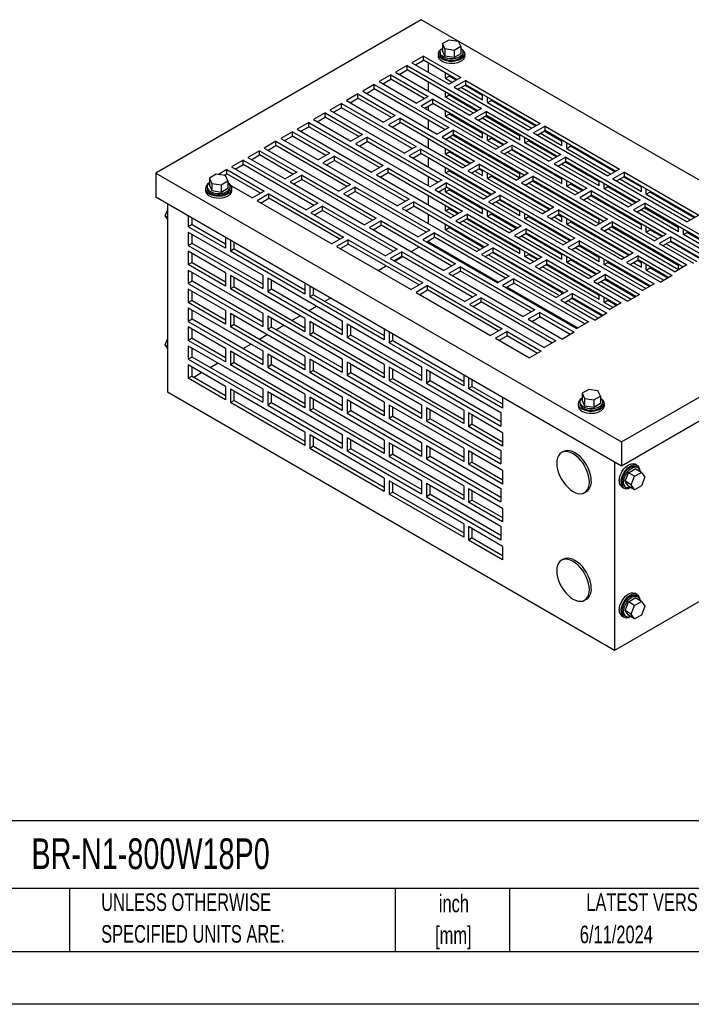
# Model space of a CAD drawing. Header units: inches. Extents: x 0 to 44, y 0 to 34.
# Tile 2 of 4: x 24.8 to 37.6, y 0 to 18.7. Entities that reach past the tile are written whole.
import ezdxf

# ---------------------------------------------------------------- set-up
doc = ezdxf.new("R2010")
doc.units = ezdxf.units.IN
doc.header["$LTSCALE"] = 4
doc.header["$MEASUREMENT"] = 0
doc.linetypes.add('CENTERX2', pattern=[0.8, 0.5, -0.1, 0.1, -0.1])
doc.layers.add('TEXT', color=140, linetype='Continuous', lineweight=25)
doc.styles.add('SLDTEXTSTYLE0', font='TXT', dxfattribs={"width": 0.7})

# ---------------------------------------------------------------- blocks, each defined once
blk = doc.blocks.new('SW_NOTE_0_1')
at = {"layer": 'TEXT', "color": 0, "linetype": 'CENTERX2', "lineweight": 18, "char_height": 0.3333, "attachment_point": 2, "style": 'SLDTEXTSTYLE0'}
for s, insert in [('inch', (0.5, 0.43)), ('[mm]', (0.489, -0.172))]:
    blk.add_mtext(s, dxfattribs=dict(at, insert=insert))
blk = doc.blocks.new('SW_NOTE_0_2')
at = {"layer": 'TEXT', "color": 0, "linetype": 'CENTERX2', "lineweight": 18, "char_height": 0.33333, "attachment_point": 1, "style": 'SLDTEXTSTYLE0'}
for s, insert in [('UNLESS OTHERWISE', (0, 0.43)), ('SPECIFIED UNITS ARE:', (0, -0.172))]:
    blk.add_mtext(s, dxfattribs=dict(at, insert=insert))

msp = doc.modelspace()

# ---------------------------------------------------------------- linework, layer by layer
for p, q in [((32.47, 18.68), (27.432, 15.771)), ((41.309, 13.577), (32.47, 18.68)), ((32.871, 18.226), (32.998, 18.299)), ((32.917, 18.125), (32.871, 18.226)), ((32.871, 18.226), (32.871, 18.089)), ((33.092, 18.098), (32.917, 18.125)), ((32.917, 18.125), (32.917, 17.988)), ((32.998, 18.299), (33.172, 18.272)), ((33.219, 18.172), (33.092, 18.098)), ((33.172, 18.272), (33.219, 18.172)), ((33.219, 18.172), (33.219, 18.035)), ((32.514, 17.99), (32.293, 17.863)), ((32.514, 17.99), (33.221, 17.582)), ((32.514, 17.909), (32.514, 17.99)), ((32.795, 18.032), (32.795, 17.991)), ((32.826, 18.062), (32.826, 18.032)), ((32.917, 17.988), (32.871, 18.089)), ((33.092, 17.961), (32.917, 17.988)), ((33.092, 18.098), (33.092, 17.961)), ((33.219, 18.035), (33.092, 17.961)), ((33.264, 18.032), (33.264, 18.062)), ((33.295, 17.991), (33.295, 18.032)), ((32.201, 17.81), (31.98, 17.682)), ((32.201, 17.81), (33.615, 16.993)), ((32.201, 17.728), (32.201, 17.81)), ((32.293, 17.863), (33, 17.455)), ((32.363, 17.822), (32.514, 17.909)), ((33.15, 17.541), (32.514, 17.909)), ((32.603, 17.857), (32.603, 17.684)), ((31.891, 17.631), (31.67, 17.504)), ((31.891, 17.631), (32.599, 17.223)), ((31.891, 17.549), (31.891, 17.631)), ((31.98, 17.682), (33.394, 16.866)), ((32.051, 17.641), (32.201, 17.728)), ((33.544, 16.952), (32.201, 17.728)), ((32.928, 17.568), (32.928, 17.669)), ((32.928, 17.568), (32.999, 17.609)), ((32.928, 17.568), (33.062, 17.491)), ((32.999, 17.629), (32.999, 17.609)), ((33.133, 17.532), (32.999, 17.609)), ((33.221, 17.582), (33, 17.455)), ((31.579, 17.45), (31.358, 17.323)), ((31.579, 17.45), (32.993, 16.634)), ((31.579, 17.369), (31.579, 17.45)), ((31.67, 17.504), (32.378, 17.095)), ((31.741, 17.463), (31.891, 17.549)), ((32.528, 17.182), (31.891, 17.549)), ((32.603, 17.496), (32.603, 17.322)), ((33.313, 17.529), (33.092, 17.401)), ((33.092, 17.401), (34.506, 16.585)), ((33.162, 17.361), (33.313, 17.447)), ((33.225, 17.397), (33.635, 17.16)), ((33.635, 17.242), (33.296, 17.438)), ((33.313, 17.529), (34.727, 16.713)), ((33.313, 17.447), (33.313, 17.529)), ((34.656, 16.672), (33.313, 17.447)), ((31.269, 17.272), (31.048, 17.144)), ((31.119, 17.103), (31.269, 17.19)), ((31.269, 17.272), (31.976, 16.864)), ((31.269, 17.19), (31.269, 17.272)), ((31.906, 16.823), (31.269, 17.19)), ((31.358, 17.323), (32.772, 16.506)), ((31.428, 17.282), (31.579, 17.369)), ((32.922, 16.593), (31.579, 17.369)), ((32.599, 17.223), (32.378, 17.095)), ((32.928, 17.211), (32.928, 17.308)), ((32.928, 17.211), (32.999, 17.252)), ((33.46, 16.904), (32.928, 17.211)), ((32.999, 17.267), (32.999, 17.252)), ((32.999, 17.252), (33.531, 16.945)), ((33.635, 17.16), (33.635, 17.261)), ((33.727, 17.107), (33.727, 17.208)), ((30.956, 17.091), (30.735, 16.964)), ((30.806, 16.923), (30.956, 17.01)), ((30.956, 17.091), (32.371, 16.275)), ((30.956, 17.01), (30.956, 17.091)), ((32.3, 16.234), (30.956, 17.01)), ((31.048, 17.144), (31.755, 16.736)), ((32.69, 17.17), (32.47, 17.042)), ((32.47, 17.042), (33.884, 16.226)), ((32.54, 17.001), (32.69, 17.088)), ((32.603, 17.038), (32.603, 16.965)), ((32.69, 17.17), (34.105, 16.353)), ((32.69, 17.088), (32.69, 17.17)), ((34.034, 16.313), (32.69, 17.088)), ((33.727, 17.107), (33.798, 17.148)), ((33.727, 17.107), (34.569, 16.621)), ((33.798, 17.167), (33.798, 17.148)), ((34.639, 16.662), (33.798, 17.148)), ((30.647, 16.913), (30.426, 16.785)), ((30.497, 16.744), (30.647, 16.831)), ((30.647, 16.913), (31.354, 16.504)), ((30.647, 16.831), (30.647, 16.913)), ((31.283, 16.464), (30.647, 16.831)), ((30.735, 16.964), (32.15, 16.147)), ((31.976, 16.864), (31.755, 16.736)), ((32.928, 16.85), (32.928, 16.951)), ((32.928, 16.85), (32.999, 16.89)), ((32.928, 16.85), (33.635, 16.441)), ((32.999, 16.91), (32.999, 16.89)), ((33.635, 16.523), (32.999, 16.89)), ((33.615, 16.993), (33.394, 16.866)), ((33.707, 16.94), (33.486, 16.813)), ((33.486, 16.813), (34.9, 15.996)), ((33.557, 16.772), (33.707, 16.859)), ((33.694, 16.851), (34.342, 16.476)), ((33.707, 16.94), (35.121, 16.124)), ((33.707, 16.859), (33.707, 16.94)), ((35.05, 16.083), (33.707, 16.859)), ((30.334, 16.732), (30.113, 16.604)), ((30.184, 16.564), (30.334, 16.65)), ((30.334, 16.732), (31.748, 15.916)), ((30.334, 16.65), (30.334, 16.732)), ((31.678, 15.875), (30.334, 16.65)), ((30.426, 16.785), (31.133, 16.377)), ((32.068, 16.811), (31.847, 16.683)), ((31.847, 16.683), (33.261, 15.867)), ((31.918, 16.642), (32.068, 16.729)), ((32.068, 16.811), (33.482, 15.994)), ((32.068, 16.729), (32.068, 16.811)), ((33.412, 15.953), (32.068, 16.729)), ((32.603, 16.777), (32.603, 16.604)), ((32.993, 16.634), (32.772, 16.506)), ((34.342, 16.395), (33.623, 16.81)), ((34.727, 16.713), (34.506, 16.585)), ((34.819, 16.66), (34.598, 16.532)), ((34.819, 16.66), (36.233, 15.843)), ((34.819, 16.578), (34.819, 16.66)), ((30.025, 16.553), (29.804, 16.426)), ((29.874, 16.385), (30.025, 16.472)), ((30.025, 16.553), (30.732, 16.145)), ((30.025, 16.472), (30.025, 16.553)), ((30.661, 16.104), (30.025, 16.472)), ((30.113, 16.604), (31.527, 15.788)), ((31.354, 16.504), (31.133, 16.377)), ((31.446, 16.451), (31.225, 16.324)), ((31.446, 16.451), (32.86, 15.635)), ((31.446, 16.37), (31.446, 16.451)), ((33.085, 16.581), (32.864, 16.453)), ((32.864, 16.453), (34.278, 15.637)), ((32.934, 16.413), (33.085, 16.499)), ((34.342, 15.676), (33, 16.451)), ((33.071, 16.492), (34.342, 15.758)), ((33.085, 16.581), (34.499, 15.765)), ((33.085, 16.499), (33.085, 16.581)), ((34.428, 15.724), (33.085, 16.499)), ((33.635, 16.441), (33.635, 16.543)), ((33.727, 16.388), (33.727, 16.49)), ((33.798, 16.449), (33.798, 16.429)), ((34.342, 16.395), (34.342, 16.492)), ((34.434, 16.342), (34.434, 16.439)), ((34.598, 16.532), (36.012, 15.716)), ((34.669, 16.491), (34.819, 16.578)), ((34.731, 16.527), (35.141, 16.291)), ((35.141, 16.372), (34.802, 16.568)), ((36.162, 15.802), (34.819, 16.578)), ((29.712, 16.373), (29.491, 16.245)), ((29.562, 16.204), (29.712, 16.291)), ((29.712, 16.373), (31.126, 15.556)), ((29.712, 16.291), (29.712, 16.373)), ((31.055, 15.516), (29.712, 16.291)), ((29.804, 16.426), (30.511, 16.018)), ((31.225, 16.324), (32.639, 15.507)), ((31.296, 16.283), (31.446, 16.37)), ((32.789, 15.594), (31.446, 16.37)), ((32.371, 16.275), (32.15, 16.147)), ((32.603, 16.42), (32.603, 16.247)), ((33.727, 16.388), (33.798, 16.429)), ((33.727, 16.388), (33.946, 16.262)), ((34.017, 16.303), (33.798, 16.429)), ((34.105, 16.353), (33.884, 16.226)), ((34.197, 16.3), (33.976, 16.173)), ((34.197, 16.3), (35.611, 15.484)), ((34.197, 16.219), (34.197, 16.3)), ((34.434, 16.342), (34.505, 16.382)), ((34.966, 16.034), (34.434, 16.342)), ((34.505, 16.398), (34.505, 16.382)), ((34.505, 16.382), (35.037, 16.075)), ((35.141, 16.291), (35.141, 16.392)), ((35.233, 16.237), (35.233, 16.339)), ((35.233, 16.237), (35.304, 16.278)), ((35.304, 16.298), (35.304, 16.278)), ((36.145, 15.793), (35.304, 16.278)), ((29.402, 16.194), (29.181, 16.067)), ((29.181, 16.067), (29.889, 15.658)), ((29.252, 16.026), (29.402, 16.113)), ((29.402, 16.194), (30.11, 15.786)), ((29.402, 16.113), (29.402, 16.194)), ((30.039, 15.745), (29.402, 16.113)), ((29.491, 16.245), (30.905, 15.429)), ((30.732, 16.145), (30.511, 16.018)), ((30.824, 16.092), (30.603, 15.965)), ((30.824, 16.092), (32.238, 15.276)), ((30.824, 16.011), (30.824, 16.092)), ((32.462, 16.222), (32.241, 16.094)), ((32.241, 16.094), (33.656, 15.278)), ((32.312, 16.053), (32.462, 16.14)), ((32.462, 16.222), (33.877, 15.405)), ((32.462, 16.14), (32.462, 16.222)), ((33.806, 15.365), (32.462, 16.14)), ((32.928, 16.131), (32.928, 16.232)), ((32.928, 16.131), (32.999, 16.172)), ((32.928, 16.131), (33.324, 15.903)), ((32.999, 16.192), (32.999, 16.172)), ((33.395, 15.944), (32.999, 16.172)), ((33.976, 16.173), (35.39, 15.356)), ((34.046, 16.132), (34.197, 16.219)), ((34.109, 16.168), (35.141, 15.572)), ((35.141, 15.654), (34.18, 16.209)), ((35.54, 15.443), (34.197, 16.219)), ((35.121, 16.124), (34.9, 15.996)), ((35.213, 16.071), (34.992, 15.943)), ((35.213, 16.071), (36.627, 15.254)), ((35.213, 15.989), (35.213, 16.071)), ((35.233, 16.237), (36.075, 15.752)), ((29.09, 16.014), (28.869, 15.886)), ((28.869, 15.886), (30.283, 15.07)), ((28.939, 15.845), (29.09, 15.932)), ((29.09, 16.014), (30.504, 15.197)), ((29.09, 15.932), (29.09, 16.014)), ((30.433, 15.156), (29.09, 15.932)), ((30.603, 15.965), (32.017, 15.148)), ((30.673, 15.924), (30.824, 16.011)), ((32.167, 15.235), (30.824, 16.011)), ((31.748, 15.916), (31.527, 15.788)), ((32.603, 16.059), (32.603, 15.886)), ((33.482, 15.994), (33.261, 15.867)), ((33.574, 15.941), (33.353, 15.814)), ((33.574, 15.941), (34.989, 15.125)), ((33.574, 15.859), (33.574, 15.941)), ((34.992, 15.943), (36.406, 15.127)), ((35.063, 15.902), (35.213, 15.989)), ((35.849, 15.525), (35.129, 15.941)), ((35.2, 15.981), (35.849, 15.607)), ((36.557, 15.213), (35.213, 15.989)), ((27.432, 15.771), (36.271, 10.669)), ((27.432, 15.771), (27.432, 15.312)), ((28.579, 15.748), (28.451, 15.674)), ((28.753, 15.721), (28.579, 15.748)), ((28.78, 15.835), (28.619, 15.742)), ((28.73, 15.725), (28.78, 15.753)), ((28.8, 15.62), (28.753, 15.721)), ((28.78, 15.835), (29.487, 15.427)), ((28.78, 15.753), (28.78, 15.835)), ((29.417, 15.386), (28.78, 15.753)), ((30.11, 15.786), (29.889, 15.658)), ((30.201, 15.733), (29.98, 15.605)), ((30.201, 15.733), (31.616, 14.917)), ((30.201, 15.651), (30.201, 15.733)), ((31.84, 15.863), (31.619, 15.735)), ((31.619, 15.735), (33.033, 14.919)), ((31.69, 15.694), (31.84, 15.781)), ((31.84, 15.863), (33.254, 15.046)), ((31.84, 15.781), (31.84, 15.863)), ((33.184, 15.005), (31.84, 15.781)), ((32.603, 15.702), (32.603, 15.528)), ((32.928, 15.774), (32.928, 15.871)), ((32.928, 15.774), (32.999, 15.815)), ((33.722, 15.316), (32.928, 15.774)), ((32.999, 15.83), (32.999, 15.815)), ((32.999, 15.815), (33.792, 15.357)), ((33.353, 15.814), (34.768, 14.997)), ((33.424, 15.773), (33.574, 15.859)), ((33.487, 15.809), (33.635, 15.723)), ((33.635, 15.805), (33.557, 15.85)), ((34.918, 15.084), (33.574, 15.859)), ((33.635, 15.723), (33.635, 15.824)), ((33.727, 15.67), (33.727, 15.771)), ((33.727, 15.67), (33.798, 15.711)), ((33.798, 15.73), (33.798, 15.711)), ((34.901, 15.074), (33.798, 15.711)), ((34.499, 15.765), (34.278, 15.637)), ((34.342, 15.676), (34.342, 15.773)), ((34.591, 15.712), (34.37, 15.584)), ((34.591, 15.712), (36.005, 14.895)), ((34.591, 15.63), (34.591, 15.712)), ((36.233, 15.843), (36.012, 15.716)), ((36.325, 15.79), (36.104, 15.663)), ((36.175, 15.622), (36.325, 15.708)), ((36.648, 15.503), (36.308, 15.699)), ((36.325, 15.79), (37.739, 14.974)), ((36.325, 15.708), (36.325, 15.79)), ((37.668, 14.933), (36.325, 15.708)), ((28.407, 15.511), (28.407, 15.48)), ((28.451, 15.674), (28.498, 15.574)), ((28.451, 15.674), (28.451, 15.538)), ((28.451, 15.538), (28.498, 15.437)), ((28.498, 15.574), (28.498, 15.437)), ((28.498, 15.574), (28.672, 15.547)), ((28.672, 15.547), (28.8, 15.62)), ((28.672, 15.547), (28.672, 15.41)), ((28.8, 15.62), (28.8, 15.484)), ((28.844, 15.48), (28.844, 15.511)), ((28.856, 15.536), (29.266, 15.299)), ((29.98, 15.605), (31.395, 14.789)), ((30.051, 15.565), (30.201, 15.651)), ((31.545, 14.876), (30.201, 15.651)), ((31.126, 15.556), (30.905, 15.429)), ((32.86, 15.635), (32.639, 15.507)), ((32.952, 15.582), (32.731, 15.454)), ((32.952, 15.582), (34.366, 14.766)), ((32.952, 15.5), (32.952, 15.582)), ((33.727, 15.67), (34.83, 15.033)), ((34.37, 15.584), (35.784, 14.768)), ((34.441, 15.543), (34.591, 15.63)), ((35.849, 14.807), (34.507, 15.581)), ((34.577, 15.622), (35.849, 14.888)), ((35.934, 14.854), (34.591, 15.63)), ((35.141, 15.572), (35.141, 15.673)), ((35.233, 15.519), (35.233, 15.62)), ((35.233, 15.519), (35.304, 15.56)), ((35.233, 15.519), (35.452, 15.392)), ((35.304, 15.579), (35.304, 15.56)), ((35.523, 15.433), (35.304, 15.56)), ((35.849, 15.525), (35.849, 15.622)), ((35.941, 15.472), (35.941, 15.569)), ((35.941, 15.472), (36.011, 15.513)), ((36.011, 15.528), (36.011, 15.513)), ((36.011, 15.513), (36.543, 15.206)), ((36.104, 15.663), (37.518, 14.846)), ((36.237, 15.658), (36.648, 15.421)), ((36.648, 15.421), (36.648, 15.522)), ((28.375, 15.48), (28.375, 15.44)), ((28.498, 15.437), (28.672, 15.41)), ((28.672, 15.41), (28.8, 15.484)), ((28.875, 15.44), (28.875, 15.48)), ((29.487, 15.427), (29.266, 15.299)), ((29.579, 15.374), (29.358, 15.246)), ((29.579, 15.374), (30.993, 14.557)), ((29.579, 15.292), (29.579, 15.374)), ((31.218, 15.503), (30.997, 15.376)), ((30.997, 15.376), (32.411, 14.559)), ((31.068, 15.335), (31.218, 15.422)), ((31.218, 15.503), (32.632, 14.687)), ((31.218, 15.422), (31.218, 15.503)), ((32.561, 14.646), (31.218, 15.422)), ((32.603, 15.341), (32.603, 15.167)), ((32.731, 15.454), (34.145, 14.638)), ((32.802, 15.414), (32.952, 15.5)), ((32.928, 15.413), (32.928, 15.486)), ((32.928, 15.413), (32.999, 15.453)), ((32.928, 15.413), (33.635, 15.004)), ((34.296, 14.725), (32.952, 15.5)), ((32.999, 15.473), (32.999, 15.453)), ((33.635, 15.086), (32.999, 15.453)), ((33.877, 15.405), (33.656, 15.278)), ((33.969, 15.352), (33.748, 15.225)), ((33.969, 15.352), (35.383, 14.536)), ((33.969, 15.271), (33.969, 15.352)), ((35.611, 15.484), (35.39, 15.356)), ((35.703, 15.431), (35.482, 15.303)), ((35.553, 15.262), (35.703, 15.349)), ((36.648, 14.784), (35.686, 15.339)), ((35.703, 15.431), (37.117, 14.614)), ((35.703, 15.349), (35.703, 15.431)), ((37.046, 14.574), (35.703, 15.349)), ((36.472, 15.165), (35.941, 15.472)), ((36.74, 15.368), (36.74, 15.469)), ((36.74, 15.368), (36.81, 15.409)), ((36.74, 15.368), (37.581, 14.882)), ((36.81, 15.428), (36.81, 15.409)), ((37.652, 14.923), (36.81, 15.409)), ((36.271, 10.209), (27.432, 15.312)), ((27.653, 15.184), (27.653, 11.612)), ((29.358, 15.246), (30.772, 14.43)), ((29.429, 15.205), (29.579, 15.292)), ((30.923, 14.516), (29.579, 15.292)), ((30.504, 15.197), (30.283, 15.07)), ((30.596, 15.144), (30.375, 15.017)), ((30.596, 15.144), (32.01, 14.328)), ((30.596, 15.062), (30.596, 15.144)), ((32.238, 15.276), (32.017, 15.148)), ((32.33, 15.223), (32.109, 15.095)), ((32.18, 15.054), (32.33, 15.141)), ((32.33, 15.223), (33.744, 14.406)), ((32.33, 15.141), (32.33, 15.223)), ((33.673, 14.365), (32.33, 15.141)), ((32.928, 15.055), (32.928, 15.153)), ((33.748, 15.225), (35.162, 14.408)), ((33.818, 15.184), (33.969, 15.271)), ((34.342, 14.957), (33.884, 15.222)), ((33.955, 15.263), (34.342, 15.039)), ((35.312, 14.495), (33.969, 15.271)), ((35.482, 15.303), (36.896, 14.487)), ((35.615, 15.299), (36.648, 14.703)), ((36.627, 15.254), (36.406, 15.127)), ((36.719, 15.201), (36.498, 15.074)), ((36.719, 15.201), (38.133, 14.385)), ((36.719, 15.12), (36.719, 15.201)), ((27.611, 14.959), (27.653, 15.069)), ((27.611, 14.959), (27.653, 14.935)), ((27.653, 14.899), (27.611, 14.959)), ((28.049, 14.956), (28.049, 14.752)), ((30.375, 15.017), (31.789, 14.2)), ((30.445, 14.976), (30.596, 15.062)), ((31.939, 14.287), (30.596, 15.062)), ((32.109, 15.095), (33.523, 14.279)), ((32.603, 14.983), (32.603, 14.81)), ((32.928, 15.055), (32.999, 15.096)), ((33.099, 14.957), (32.928, 15.055)), ((32.999, 15.112), (32.999, 15.096)), ((32.999, 15.096), (33.17, 14.997)), ((33.254, 15.046), (33.033, 14.919)), ((33.346, 14.993), (33.125, 14.866)), ((33.346, 14.993), (34.761, 14.177)), ((33.346, 14.911), (33.346, 14.993)), ((33.635, 15.004), (33.635, 15.106)), ((33.727, 14.951), (33.727, 15.053)), ((33.727, 14.951), (33.798, 14.992)), ((33.727, 14.951), (34.208, 14.674)), ((33.798, 15.012), (33.798, 14.992)), ((34.278, 14.715), (33.798, 14.992)), ((34.342, 14.957), (34.342, 15.055)), ((34.434, 14.904), (34.434, 15.002)), ((34.434, 14.904), (34.505, 14.945)), ((34.505, 14.961), (34.505, 14.945)), ((34.505, 14.945), (35.298, 14.487)), ((34.989, 15.125), (34.768, 14.997)), ((35.08, 15.072), (34.86, 14.944)), ((34.86, 14.944), (36.274, 14.128)), ((34.93, 14.903), (35.08, 14.99)), ((35.141, 14.935), (35.063, 14.98)), ((35.08, 15.072), (36.495, 14.255)), ((35.08, 14.99), (35.08, 15.072)), ((36.424, 14.214), (35.08, 14.99)), ((35.141, 14.853), (35.141, 14.955)), ((36.498, 15.074), (37.912, 14.257)), ((36.569, 15.033), (36.719, 15.12)), ((37.355, 14.656), (36.635, 15.071)), ((36.706, 15.112), (37.355, 14.737)), ((38.063, 14.344), (36.719, 15.12)), ((37.739, 14.974), (37.518, 14.846)), ((28.12, 14.792), (28.049, 14.752)), ((28.12, 14.792), (28.12, 14.915)), ((28.12, 14.792), (28.756, 14.425)), ((31.616, 14.917), (31.395, 14.789)), ((31.708, 14.863), (31.487, 14.736)), ((31.557, 14.695), (31.708, 14.782)), ((31.708, 14.863), (33.122, 14.047)), ((31.708, 14.782), (31.708, 14.863)), ((33.051, 14.006), (31.708, 14.782)), ((32.928, 14.694), (32.928, 14.796)), ((33.125, 14.866), (34.54, 14.049)), ((33.196, 14.825), (33.346, 14.911)), ((34.342, 14.239), (33.262, 14.863)), ((33.333, 14.904), (34.342, 14.321)), ((34.69, 14.136), (33.346, 14.911)), ((34.366, 14.766), (34.145, 14.638)), ((35.228, 14.446), (34.434, 14.904)), ((34.993, 14.939), (35.141, 14.853)), ((35.233, 14.8), (35.233, 14.902)), ((35.233, 14.8), (35.304, 14.841)), ((35.233, 14.8), (36.336, 14.164)), ((35.304, 14.861), (35.304, 14.841)), ((36.407, 14.205), (35.304, 14.841)), ((36.005, 14.895), (35.784, 14.768)), ((35.849, 14.807), (35.849, 14.904)), ((36.097, 14.842), (35.876, 14.714)), ((35.947, 14.674), (36.097, 14.76)), ((36.097, 14.842), (37.511, 14.026)), ((36.097, 14.76), (36.097, 14.842)), ((37.44, 13.985), (36.097, 14.76)), ((36.648, 14.703), (36.648, 14.804)), ((28.756, 14.343), (28.049, 14.752)), ((28.049, 14.65), (28.049, 14.394)), ((28.049, 14.65), (29.463, 13.833)), ((28.12, 14.435), (28.12, 14.609)), ((31.487, 14.736), (32.901, 13.919)), ((32.632, 14.687), (32.411, 14.559)), ((32.724, 14.634), (32.503, 14.506)), ((32.724, 14.634), (34.138, 13.817)), ((32.724, 14.552), (32.724, 14.634)), ((32.928, 14.694), (32.999, 14.735)), ((32.928, 14.694), (33.585, 14.315)), ((32.999, 14.755), (32.999, 14.735)), ((33.635, 14.367), (32.999, 14.735)), ((34.458, 14.712), (34.237, 14.585)), ((34.237, 14.585), (35.651, 13.768)), ((34.308, 14.544), (34.458, 14.631)), ((34.37, 14.58), (35.141, 14.135)), ((35.141, 14.217), (34.441, 14.621)), ((34.458, 14.712), (35.872, 13.896)), ((34.458, 14.631), (34.458, 14.712)), ((35.802, 13.855), (34.458, 14.631)), ((35.876, 14.714), (37.29, 13.898)), ((37.355, 13.937), (36.013, 14.712)), ((36.083, 14.753), (37.355, 14.019)), ((36.74, 14.649), (36.74, 14.751)), ((36.74, 14.649), (36.81, 14.69)), ((36.74, 14.649), (36.959, 14.523)), ((36.81, 14.71), (36.81, 14.69)), ((37.029, 14.564), (36.81, 14.69)), ((37.117, 14.614), (36.896, 14.487)), ((37.355, 14.656), (37.355, 14.753)), ((37.447, 14.603), (37.447, 14.7)), ((37.447, 14.603), (37.517, 14.643)), ((37.979, 14.295), (37.447, 14.603)), ((37.517, 14.659), (37.517, 14.643)), ((37.517, 14.643), (38.049, 14.336)), ((28.12, 14.435), (28.049, 14.394)), ((28.049, 14.394), (29.463, 13.578)), ((29.463, 13.66), (28.12, 14.435)), ((28.756, 14.548), (28.756, 14.343)), ((28.848, 14.494), (28.848, 14.29)), ((28.919, 14.331), (28.919, 14.454)), ((30.993, 14.557), (30.772, 14.43)), ((31.085, 14.504), (30.864, 14.377)), ((30.935, 14.336), (31.085, 14.423)), ((31.085, 14.504), (32.5, 13.688)), ((31.085, 14.423), (31.085, 14.504)), ((32.429, 13.647), (31.085, 14.423)), ((32.503, 14.506), (33.917, 13.69)), ((32.574, 14.465), (32.724, 14.552)), ((32.585, 14.459), (32.603, 14.469)), ((32.603, 14.482), (32.603, 14.469)), ((32.603, 14.469), (33.935, 13.7)), ((34.068, 13.777), (32.724, 14.552)), ((33.744, 14.406), (33.523, 14.279)), ((33.635, 14.344), (33.635, 14.387)), ((35.383, 14.536), (35.162, 14.408)), ((35.475, 14.483), (35.254, 14.355)), ((35.324, 14.314), (35.475, 14.401)), ((35.461, 14.393), (35.849, 14.17)), ((35.475, 14.483), (36.889, 13.666)), ((35.475, 14.401), (35.475, 14.483)), ((36.818, 13.626), (35.475, 14.401)), ((37.209, 14.561), (36.988, 14.434)), ((36.988, 14.434), (37.637, 14.059)), ((37.059, 14.393), (37.209, 14.48)), ((37.121, 14.429), (37.699, 14.095)), ((37.77, 14.136), (37.192, 14.47)), ((37.209, 14.561), (37.858, 14.187)), ((37.209, 14.48), (37.209, 14.561)), ((37.787, 14.146), (37.209, 14.48)), ((28.049, 14.288), (28.049, 14.033)), ((28.756, 13.88), (28.049, 14.288)), ((28.12, 14.074), (28.12, 14.247)), ((28.919, 14.331), (28.848, 14.29)), ((30.262, 13.474), (28.848, 14.29)), ((28.919, 14.331), (30.262, 13.556)), ((30.864, 14.377), (32.279, 13.56)), ((32.01, 14.328), (31.789, 14.2)), ((32.102, 14.275), (31.881, 14.147)), ((32.102, 14.275), (33.516, 13.458)), ((32.102, 14.193), (32.102, 14.275)), ((32.276, 14.28), (32.426, 14.367)), ((33.836, 14.353), (33.615, 14.226)), ((33.615, 14.226), (35.029, 13.409)), ((33.686, 14.185), (33.836, 14.272)), ((33.748, 14.221), (35.091, 13.445)), ((35.141, 13.498), (33.819, 14.262)), ((33.836, 14.353), (35.25, 13.537)), ((33.836, 14.272), (33.836, 14.353)), ((35.179, 13.496), (33.836, 14.272)), ((34.342, 14.239), (34.342, 14.336)), ((34.434, 14.186), (34.434, 14.283)), ((34.434, 14.186), (34.505, 14.227)), ((34.505, 14.242), (34.505, 14.227)), ((34.505, 14.227), (34.676, 14.128)), ((35.141, 14.135), (35.141, 14.236)), ((35.254, 14.355), (36.668, 13.539)), ((35.849, 14.088), (35.39, 14.352)), ((36.495, 14.255), (36.274, 14.128)), ((36.587, 14.202), (36.366, 14.075)), ((36.587, 14.202), (37.235, 13.828)), ((36.587, 14.121), (36.587, 14.202)), ((28.12, 14.074), (28.049, 14.033)), ((28.756, 13.625), (28.049, 14.033)), ((28.12, 14.074), (28.756, 13.706)), ((31.881, 14.147), (33.295, 13.331)), ((31.952, 14.106), (32.102, 14.193)), ((31.963, 14.1), (32.113, 14.187)), ((33.445, 13.417), (32.102, 14.193)), ((33.122, 14.047), (32.901, 13.919)), ((34.605, 14.087), (34.434, 14.186)), ((34.761, 14.177), (34.54, 14.049)), ((34.852, 14.124), (34.631, 13.996)), ((34.702, 13.955), (34.852, 14.042)), ((34.839, 14.034), (35.849, 13.451)), ((34.852, 14.124), (36.267, 13.307)), ((34.852, 14.042), (34.852, 14.124)), ((36.196, 13.266), (34.852, 14.042)), ((35.233, 14.082), (35.233, 14.183)), ((35.233, 14.082), (35.304, 14.123)), ((35.233, 14.082), (35.714, 13.804)), ((35.304, 14.142), (35.304, 14.123)), ((35.785, 13.845), (35.304, 14.123)), ((35.849, 14.088), (35.849, 14.185)), ((35.941, 14.035), (35.941, 14.132)), ((35.941, 14.035), (36.011, 14.076)), ((36.734, 13.577), (35.941, 14.035)), ((36.011, 14.091), (36.011, 14.076)), ((36.011, 14.076), (36.805, 13.618)), ((36.366, 14.075), (37.014, 13.7)), ((36.436, 14.034), (36.587, 14.121)), ((36.499, 14.07), (36.648, 13.984)), ((36.648, 14.066), (36.57, 14.111)), ((37.165, 13.787), (36.587, 14.121)), ((36.648, 13.984), (36.648, 14.085)), ((36.74, 13.931), (36.74, 14.032)), ((37.511, 14.026), (37.29, 13.898)), ((37.355, 13.937), (37.355, 14.034)), ((28.049, 13.931), (29.463, 13.115)), ((28.049, 13.931), (28.049, 13.676)), ((28.12, 13.717), (28.12, 13.89)), ((28.756, 13.88), (28.756, 13.625)), ((30.262, 13.011), (28.848, 13.827)), ((28.848, 13.827), (28.848, 13.572)), ((29.463, 13.833), (29.463, 13.578)), ((31.653, 13.921), (31.804, 14.008)), ((33.214, 13.994), (32.993, 13.866)), ((32.993, 13.866), (34.407, 13.05)), ((33.063, 13.826), (33.214, 13.912)), ((33.214, 13.994), (34.628, 13.178)), ((33.214, 13.912), (33.214, 13.994)), ((34.557, 13.137), (33.214, 13.912)), ((34.631, 13.996), (36.046, 13.18)), ((35.849, 13.369), (34.768, 13.993)), ((35.872, 13.896), (35.651, 13.768)), ((35.964, 13.843), (35.743, 13.715)), ((35.964, 13.843), (36.613, 13.468)), ((35.964, 13.761), (35.964, 13.843)), ((36.74, 13.931), (36.81, 13.972)), ((36.74, 13.931), (37.077, 13.736)), ((36.81, 13.991), (36.81, 13.972)), ((37.148, 13.777), (36.81, 13.972)), ((37.235, 13.828), (37.014, 13.7)), ((28.12, 13.717), (28.049, 13.676)), ((28.049, 13.676), (29.463, 12.859)), ((29.463, 12.941), (28.12, 13.717)), ((28.919, 13.613), (28.919, 13.786)), ((29.555, 13.78), (30.97, 12.964)), ((29.555, 13.78), (29.555, 13.525)), ((29.626, 13.566), (29.626, 13.739)), ((30.262, 13.678), (30.262, 13.474)), ((32.5, 13.688), (32.279, 13.56)), ((34.138, 13.817), (33.917, 13.69)), ((34.23, 13.764), (34.009, 13.637)), ((34.009, 13.637), (35.423, 12.82)), ((34.08, 13.596), (34.23, 13.683)), ((34.23, 13.764), (35.644, 12.948)), ((34.23, 13.683), (34.23, 13.764)), ((35.574, 12.907), (34.23, 13.683)), ((35.743, 13.715), (36.392, 13.341)), ((35.814, 13.675), (35.964, 13.761)), ((35.876, 13.711), (36.455, 13.377)), ((36.525, 13.418), (35.947, 13.751)), ((36.542, 13.428), (35.964, 13.761)), ((36.889, 13.666), (36.668, 13.539)), ((28.049, 13.57), (28.049, 13.314)), ((28.756, 13.161), (28.049, 13.57)), ((28.12, 13.355), (28.12, 13.529)), ((28.919, 13.613), (28.848, 13.572)), ((30.262, 12.755), (28.848, 13.572)), ((28.919, 13.613), (30.262, 12.837)), ((29.626, 13.566), (29.555, 13.525)), ((29.555, 13.525), (30.97, 12.708)), ((30.97, 12.79), (29.626, 13.566)), ((30.354, 13.625), (30.354, 13.421)), ((30.425, 13.462), (30.354, 13.421)), ((30.425, 13.462), (30.425, 13.584)), ((30.425, 13.462), (31.769, 12.686)), ((32.591, 13.635), (32.371, 13.507)), ((32.371, 13.507), (33.785, 12.691)), ((32.441, 13.466), (32.591, 13.553)), ((32.591, 13.635), (34.006, 12.818)), ((32.591, 13.553), (32.591, 13.635)), ((33.935, 12.778), (32.591, 13.553)), ((33.516, 13.458), (33.295, 13.331)), ((34.098, 13.606), (35.441, 12.831)), ((35.25, 13.537), (35.029, 13.409)), ((35.342, 13.484), (35.121, 13.356)), ((35.141, 13.474), (35.141, 13.518)), ((35.342, 13.484), (35.991, 13.109)), ((35.342, 13.402), (35.342, 13.484)), ((35.849, 13.369), (35.849, 13.467)), ((36.271, 10.669), (41.309, 13.577)), ((36.613, 13.468), (36.392, 13.341)), ((28.12, 13.355), (28.049, 13.314)), ((28.756, 12.906), (28.049, 13.314)), ((28.12, 13.355), (28.756, 12.988)), ((31.769, 12.604), (30.354, 13.421)), ((30.641, 13.337), (30.747, 13.398)), ((33.608, 13.405), (33.387, 13.278)), ((33.387, 13.278), (34.801, 12.461)), ((33.458, 13.237), (33.608, 13.324)), ((33.608, 13.405), (35.022, 12.589)), ((33.608, 13.324), (33.608, 13.405)), ((34.951, 12.548), (33.608, 13.324)), ((35.121, 13.356), (35.77, 12.982)), ((35.192, 13.315), (35.342, 13.402)), ((35.254, 13.351), (35.832, 13.018)), ((35.903, 13.058), (35.325, 13.392)), ((35.92, 13.068), (35.342, 13.402)), ((35.941, 13.316), (35.941, 13.414)), ((35.941, 13.316), (36.011, 13.357)), ((36.112, 13.218), (35.941, 13.316)), ((36.011, 13.373), (36.011, 13.357)), ((36.011, 13.357), (36.182, 13.258)), ((36.267, 13.307), (36.046, 13.18)), ((28.049, 13.212), (29.463, 12.396)), ((28.049, 13.212), (28.049, 12.957)), ((28.12, 12.998), (28.12, 13.172)), ((28.756, 13.161), (28.756, 12.906)), ((30.262, 12.292), (28.848, 13.108)), ((28.848, 13.108), (28.848, 12.853)), ((29.463, 13.115), (29.463, 12.859)), ((30.332, 13.158), (30.482, 13.245)), ((34.628, 13.178), (34.407, 13.05)), ((34.72, 13.125), (34.499, 12.997)), ((34.72, 13.125), (35.369, 12.75)), ((34.72, 13.043), (34.72, 13.125)), ((35.991, 13.109), (35.77, 12.982)), ((41.309, 13.118), (36.271, 10.209)), ((28.12, 12.998), (28.049, 12.957)), ((28.049, 12.957), (29.463, 12.141)), ((29.463, 12.222), (28.12, 12.998)), ((28.919, 12.894), (28.848, 12.853)), ((28.919, 12.894), (28.919, 13.068)), ((28.919, 12.894), (30.262, 12.118)), ((29.555, 13.062), (30.97, 12.245)), ((29.555, 13.062), (29.555, 12.806)), ((29.626, 12.847), (29.626, 13.021)), ((30.019, 12.978), (30.169, 13.064)), ((30.262, 13.011), (30.262, 12.755)), ((31.769, 12.141), (30.354, 12.957)), ((30.354, 12.957), (30.354, 12.702)), ((30.425, 12.743), (30.425, 12.917)), ((30.97, 12.964), (30.97, 12.708)), ((31.061, 12.911), (32.476, 12.094)), ((31.061, 12.911), (31.061, 12.655)), ((34.499, 12.997), (35.148, 12.622)), ((34.57, 12.956), (34.72, 13.043)), ((35.298, 12.709), (34.72, 13.043)), ((35.644, 12.948), (35.423, 12.82)), ((28.049, 12.851), (28.049, 12.596)), ((28.756, 12.443), (28.049, 12.851)), ((28.12, 12.637), (28.12, 12.81)), ((30.262, 12.037), (28.848, 12.853)), ((29.397, 12.618), (29.547, 12.705)), ((29.626, 12.847), (29.555, 12.806)), ((29.555, 12.806), (30.97, 11.99)), ((30.97, 12.072), (29.626, 12.847)), ((29.709, 12.799), (29.86, 12.886)), ((30.425, 12.743), (30.354, 12.702)), ((31.769, 11.886), (30.354, 12.702)), ((30.425, 12.743), (31.769, 11.968)), ((31.132, 12.696), (31.132, 12.87)), ((31.769, 12.809), (31.769, 12.604)), ((31.861, 12.756), (31.861, 12.551)), ((31.931, 12.592), (31.931, 12.715)), ((34.006, 12.818), (33.785, 12.691)), ((34.098, 12.765), (33.877, 12.638)), ((34.098, 12.765), (34.746, 12.391)), ((34.098, 12.684), (34.098, 12.765)), ((35.369, 12.75), (35.148, 12.622)), ((27.611, 12.51), (27.653, 12.619)), ((28.12, 12.637), (28.049, 12.596)), ((28.756, 12.188), (28.049, 12.596)), ((28.12, 12.637), (28.756, 12.269)), ((29.087, 12.44), (29.237, 12.527)), ((31.132, 12.696), (31.061, 12.655)), ((31.061, 12.655), (32.476, 11.839)), ((32.476, 11.921), (31.132, 12.696)), ((31.931, 12.592), (31.861, 12.551)), ((33.275, 11.735), (31.861, 12.551)), ((31.931, 12.592), (33.275, 11.817)), ((33.877, 12.638), (34.525, 12.263)), ((33.947, 12.597), (34.098, 12.684)), ((34.676, 12.35), (34.098, 12.684)), ((35.022, 12.589), (34.801, 12.461)), ((27.611, 12.51), (27.653, 12.485)), ((27.653, 12.449), (27.611, 12.51)), ((28.049, 12.494), (29.463, 11.677)), ((28.049, 12.494), (28.049, 12.239)), ((28.12, 12.28), (28.12, 12.453)), ((28.756, 12.443), (28.756, 12.188)), ((30.262, 11.573), (28.848, 12.39)), ((28.848, 12.39), (28.848, 12.135)), ((28.919, 12.175), (28.919, 12.349)), ((28.919, 12.343), (28.924, 12.346)), ((29.463, 12.396), (29.463, 12.141)), ((29.555, 12.343), (30.97, 11.527)), ((29.555, 12.343), (29.555, 12.088)), ((34.746, 12.391), (34.525, 12.263)), ((28.12, 12.28), (28.049, 12.239)), ((28.049, 12.239), (29.463, 11.422)), ((29.463, 11.504), (28.12, 12.28)), ((28.465, 12.08), (28.615, 12.167)), ((28.919, 12.175), (28.848, 12.135)), ((28.919, 12.175), (30.262, 11.4)), ((29.626, 12.129), (29.626, 12.302)), ((30.262, 12.292), (30.262, 12.037)), ((31.769, 11.423), (30.354, 12.239)), ((30.354, 12.239), (30.354, 11.984)), ((30.425, 12.025), (30.425, 12.198)), ((30.97, 12.245), (30.97, 11.99)), ((31.061, 12.192), (32.476, 11.376)), ((31.061, 12.192), (31.061, 11.937)), ((31.132, 11.978), (31.132, 12.151)), ((28.049, 12.133), (28.049, 11.877)), ((28.756, 11.724), (28.049, 12.133)), ((28.12, 11.918), (28.12, 12.092)), ((28.152, 11.9), (28.302, 11.987)), ((30.262, 11.318), (28.848, 12.135)), ((29.626, 12.129), (29.555, 12.088)), ((29.555, 12.088), (30.97, 11.271)), ((30.97, 11.353), (29.626, 12.129)), ((30.425, 12.025), (30.354, 11.984)), ((31.769, 11.167), (30.354, 11.984)), ((30.425, 12.025), (31.769, 11.249)), ((31.132, 11.978), (31.061, 11.937)), ((32.476, 11.202), (31.132, 11.978)), ((31.769, 12.141), (31.769, 11.886)), ((33.275, 11.272), (31.861, 12.088)), ((31.861, 12.088), (31.861, 11.833)), ((31.931, 11.874), (31.931, 12.047)), ((32.476, 12.094), (32.476, 11.839)), ((32.568, 12.041), (33.982, 11.225)), ((32.568, 12.041), (32.568, 11.786)), ((32.638, 11.827), (32.638, 12)), ((28.12, 11.918), (28.049, 11.877)), ((28.756, 11.469), (28.049, 11.877)), ((28.12, 11.918), (28.756, 11.551)), ((31.061, 11.937), (32.476, 11.12)), ((31.931, 11.874), (31.861, 11.833)), ((33.275, 11.016), (31.861, 11.833)), ((31.931, 11.874), (33.275, 11.098)), ((32.638, 11.827), (32.568, 11.786)), ((32.568, 11.786), (33.982, 10.97)), ((33.982, 11.051), (32.638, 11.827)), ((33.275, 11.939), (33.275, 11.735)), ((33.367, 11.886), (33.367, 11.682)), ((33.437, 11.723), (33.437, 11.845)), ((36.139, 6.714), (27.653, 11.612)), ((28.756, 11.724), (28.756, 11.469)), ((30.262, 10.855), (28.848, 11.671)), ((28.848, 11.671), (28.848, 11.416)), ((28.919, 11.457), (28.919, 11.63)), ((29.463, 11.677), (29.463, 11.422)), ((29.555, 11.624), (30.97, 10.808)), ((29.555, 11.624), (29.555, 11.369)), ((29.626, 11.41), (29.626, 11.584)), ((33.437, 11.723), (33.367, 11.682)), ((34.015, 11.307), (33.367, 11.682)), ((33.437, 11.723), (34.015, 11.389)), ((35.65, 11.666), (35.522, 11.592)), ((35.522, 11.592), (35.569, 11.492)), ((35.522, 11.592), (35.522, 11.456)), ((35.824, 11.639), (35.65, 11.666)), ((35.871, 11.538), (35.824, 11.639)), ((28.919, 11.457), (28.848, 11.416)), ((30.262, 10.6), (28.848, 11.416)), ((28.919, 11.457), (30.262, 10.681)), ((29.626, 11.41), (29.555, 11.369)), ((30.97, 10.634), (29.626, 11.41)), ((30.262, 11.573), (30.262, 11.318)), ((31.769, 10.704), (30.354, 11.52)), ((30.354, 11.52), (30.354, 11.265)), ((30.425, 11.306), (30.425, 11.48)), ((30.97, 11.527), (30.97, 11.271)), ((31.061, 11.473), (32.476, 10.657)), ((31.061, 11.473), (31.061, 11.218)), ((31.132, 11.259), (31.132, 11.433)), ((31.769, 11.423), (31.769, 11.167)), ((34.015, 11.512), (34.015, 11.307)), ((35.447, 11.398), (35.447, 11.358)), ((35.478, 11.429), (35.478, 11.398)), ((35.522, 11.456), (35.569, 11.355)), ((35.569, 11.492), (35.743, 11.465)), ((35.569, 11.492), (35.569, 11.355)), ((35.743, 11.465), (35.871, 11.538)), ((35.743, 11.465), (35.743, 11.328)), ((35.743, 11.328), (35.871, 11.402)), ((35.871, 11.538), (35.871, 11.402)), ((35.915, 11.398), (35.915, 11.429)), ((35.947, 11.358), (35.947, 11.398)), ((29.555, 11.369), (30.97, 10.553)), ((30.425, 11.306), (30.354, 11.265)), ((31.769, 10.449), (30.354, 11.265)), ((30.425, 11.306), (31.769, 10.53)), ((31.132, 11.259), (31.061, 11.218)), ((31.061, 11.218), (32.476, 10.402)), ((32.476, 10.484), (31.132, 11.259)), ((33.275, 10.553), (31.861, 11.369)), ((31.861, 11.369), (31.861, 11.114)), ((31.931, 11.155), (31.931, 11.329)), ((32.476, 11.376), (32.476, 11.12)), ((32.568, 11.323), (33.982, 10.506)), ((32.568, 11.323), (32.568, 11.067)), ((32.638, 11.108), (32.638, 11.282)), ((33.275, 11.272), (33.275, 11.016)), ((33.367, 11.219), (33.367, 10.963)), ((34.015, 10.844), (33.367, 11.219)), ((33.982, 11.225), (33.982, 10.97)), ((35.569, 11.355), (35.743, 11.328)), ((31.931, 11.155), (31.861, 11.114)), ((33.275, 10.298), (31.861, 11.114)), ((31.931, 11.155), (33.275, 10.38)), ((32.638, 11.108), (32.568, 11.067)), ((32.568, 11.067), (33.982, 10.251)), ((33.982, 10.333), (32.638, 11.108)), ((33.437, 11.004), (33.437, 11.178)), ((30.262, 10.855), (30.262, 10.6)), ((33.437, 11.004), (33.367, 10.963)), ((34.015, 10.589), (33.367, 10.963)), ((33.437, 11.004), (34.015, 10.67)), ((34.015, 10.844), (34.015, 10.589)), ((31.769, 9.985), (30.354, 10.802)), ((30.354, 10.802), (30.354, 10.547)), ((30.425, 10.587), (30.425, 10.761)), ((30.97, 10.808), (30.97, 10.553)), ((31.061, 10.755), (32.476, 9.939)), ((31.061, 10.755), (31.061, 10.5)), ((31.132, 10.541), (31.132, 10.714)), ((31.769, 10.704), (31.769, 10.449)), ((33.275, 9.834), (31.861, 10.651)), ((31.861, 10.651), (31.861, 10.396)), ((32.476, 10.657), (32.476, 10.402)), ((36.271, 10.669), (36.271, 10.209)), ((30.425, 10.587), (30.354, 10.547)), ((31.769, 9.73), (30.354, 10.547)), ((30.425, 10.587), (31.769, 9.812)), ((31.132, 10.541), (31.061, 10.5)), ((31.061, 10.5), (32.476, 9.683)), ((32.476, 9.765), (31.132, 10.541)), ((31.931, 10.437), (31.931, 10.61)), ((32.568, 10.604), (33.982, 9.788)), ((32.568, 10.604), (32.568, 10.349)), ((32.638, 10.39), (32.638, 10.563)), ((33.275, 10.553), (33.275, 10.298)), ((33.367, 10.5), (33.367, 10.245)), ((34.015, 10.125), (33.367, 10.5)), ((33.982, 10.506), (33.982, 10.251)), ((35.168, 10.486), (35.133, 10.466)), ((31.931, 10.437), (31.861, 10.396)), ((33.275, 9.579), (31.861, 10.396)), ((31.931, 10.437), (33.275, 9.661)), ((32.638, 10.39), (32.568, 10.349)), ((32.568, 10.349), (33.982, 9.532)), ((33.982, 9.614), (32.638, 10.39)), ((33.437, 10.286), (33.367, 10.245)), ((33.437, 10.286), (33.437, 10.459)), ((33.437, 10.286), (34.015, 9.952)), ((36.139, 10.286), (36.139, 6.714)), ((34.015, 9.87), (33.367, 10.245)), ((34.015, 10.125), (34.015, 9.87)), ((36.401, 10.086), (36.529, 10.16)), ((36.52, 10.018), (36.647, 10.091)), ((36.564, 10.227), (36.529, 10.247)), ((36.647, 10.091), (36.529, 10.16)), ((36.575, 10.185), (36.548, 10.2)), ((36.647, 10.091), (36.711, 10)), ((31.769, 9.985), (31.769, 9.73)), ((33.275, 9.116), (31.861, 9.932)), ((31.861, 9.932), (31.861, 9.677)), ((32.476, 9.939), (32.476, 9.683)), ((36.338, 9.922), (36.401, 10.086)), ((36.456, 9.853), (36.338, 9.922)), ((36.401, 9.831), (36.338, 9.922)), ((36.52, 10.018), (36.401, 10.086)), ((36.456, 9.853), (36.52, 10.018)), ((36.711, 10), (36.647, 9.836)), ((31.931, 9.718), (31.861, 9.677)), ((31.931, 9.718), (31.931, 9.892)), ((31.931, 9.718), (33.275, 8.942)), ((32.568, 9.885), (33.982, 9.069)), ((32.568, 9.885), (32.568, 9.63)), ((32.638, 9.671), (32.638, 9.845)), ((33.275, 9.834), (33.275, 9.579)), ((33.367, 9.781), (33.367, 9.526)), ((34.015, 9.407), (33.367, 9.781)), ((33.437, 9.567), (33.437, 9.741)), ((33.982, 9.788), (33.982, 9.532)), ((35.571, 9.708), (35.606, 9.728)), ((36.279, 9.814), (36.314, 9.794)), ((36.33, 9.821), (36.356, 9.806)), ((36.52, 9.762), (36.401, 9.831)), ((36.52, 9.762), (36.456, 9.853)), ((36.647, 9.836), (36.52, 9.762)), ((33.275, 8.861), (31.861, 9.677)), ((32.638, 9.671), (32.568, 9.63)), ((32.568, 9.63), (33.982, 8.814)), ((33.982, 8.896), (32.638, 9.671)), ((33.437, 9.567), (33.367, 9.526)), ((33.437, 9.567), (34.015, 9.233)), ((41.088, 9.571), (36.139, 6.714)), ((34.015, 9.152), (33.367, 9.526)), ((34.015, 9.407), (34.015, 9.152)), ((33.275, 9.116), (33.275, 8.861)), ((33.367, 9.063), (33.367, 8.808)), ((34.015, 8.688), (33.367, 9.063)), ((33.437, 8.849), (33.437, 9.022)), ((33.982, 9.069), (33.982, 8.814)), ((33.437, 8.849), (33.367, 8.808)), ((34.015, 8.433), (33.367, 8.808)), ((33.437, 8.849), (34.015, 8.515)), ((34.015, 8.688), (34.015, 8.433)), ((35.168, 8.445), (35.133, 8.424)), ((35.571, 7.667), (35.606, 7.687)), ((36.401, 7.636), (36.529, 7.71)), ((36.564, 7.777), (36.529, 7.798)), ((36.647, 7.642), (36.529, 7.71)), ((36.575, 7.735), (36.548, 7.75)), ((36.338, 7.472), (36.401, 7.636)), ((36.456, 7.404), (36.338, 7.472)), ((36.401, 7.381), (36.338, 7.472)), ((36.52, 7.568), (36.401, 7.636)), ((36.456, 7.404), (36.52, 7.568)), ((36.52, 7.568), (36.647, 7.642)), ((36.647, 7.642), (36.711, 7.551)), ((36.711, 7.551), (36.647, 7.386)), ((36.279, 7.365), (36.314, 7.344)), ((36.33, 7.371), (36.356, 7.356)), ((36.52, 7.313), (36.401, 7.381)), ((36.52, 7.313), (36.456, 7.404)), ((36.647, 7.386), (36.52, 7.313))]:
    msp.add_line(p, q)
at = {"color": 7, "linetype": 'Continuous'}
msp.add_line((44, 0), (0, 0), dxfattribs=at)
at = {"flags": 128}
for points in [[(33.232, 18.128), (33.255, 18.11), (33.278, 18.083), (33.292, 18.054), (33.295, 18.024), (33.286, 17.994), (33.268, 17.966), (33.239, 17.941), (33.202, 17.919), (33.158, 17.903), (33.11, 17.892), (33.058, 17.888), (33.006, 17.889), (32.955, 17.897), (32.909, 17.911), (32.868, 17.93), (32.835, 17.953), (32.812, 17.98), (32.798, 18.009), (32.795, 18.039), (32.803, 18.069), (32.822, 18.097), (32.851, 18.122), (32.858, 18.128)], [(33.219, 18.138), (33.23, 18.129), (33.251, 18.104), (33.262, 18.076), (33.262, 18.048), (33.251, 18.02), (33.23, 17.995), (33.2, 17.973), (33.161, 17.955), (33.117, 17.943), (33.069, 17.936), (33.02, 17.936), (32.973, 17.943), (32.929, 17.955), (32.89, 17.973), (32.86, 17.995), (32.838, 18.02), (32.828, 18.048), (32.828, 18.076), (32.838, 18.104), (32.86, 18.129), (32.871, 18.138)], [(33.295, 17.991), (33.295, 17.983), (33.286, 17.953), (33.268, 17.925), (33.239, 17.9), (33.202, 17.879), (33.158, 17.862), (33.11, 17.851), (33.058, 17.847), (33.006, 17.848), (32.955, 17.856), (32.909, 17.87), (32.868, 17.889), (32.835, 17.912), (32.812, 17.939), (32.798, 17.968), (32.795, 17.991)], [(33.264, 18.032), (33.262, 18.018), (33.251, 17.99), (33.23, 17.964), (33.2, 17.942), (33.161, 17.925), (33.117, 17.912), (33.069, 17.906), (33.02, 17.906), (32.973, 17.912), (32.929, 17.925), (32.89, 17.942), (32.86, 17.964), (32.838, 17.99), (32.828, 18.018), (32.826, 18.032)], [(28.451, 15.587), (28.44, 15.578), (28.419, 15.552), (28.408, 15.525), (28.408, 15.496), (28.419, 15.469), (28.44, 15.443), (28.471, 15.421)], [(28.449, 15.378), (28.489, 15.359), (28.536, 15.346), (28.586, 15.338), (28.639, 15.336), (28.69, 15.341), (28.739, 15.352), (28.783, 15.368), (28.82, 15.39), (28.848, 15.415), (28.867, 15.443), (28.875, 15.473), (28.872, 15.503), (28.859, 15.532), (28.835, 15.559), (28.812, 15.576)], [(28.471, 15.421), (28.509, 15.404), (28.553, 15.391), (28.601, 15.385), (28.65, 15.385), (28.698, 15.391), (28.742, 15.404), (28.78, 15.421), (28.811, 15.443), (28.832, 15.469), (28.843, 15.496), (28.843, 15.525), (28.832, 15.552), (28.811, 15.578), (28.8, 15.587)], [(28.449, 15.337), (28.489, 15.319), (28.536, 15.305), (28.586, 15.297), (28.639, 15.295), (28.69, 15.3), (28.739, 15.311), (28.783, 15.327), (28.82, 15.349), (28.848, 15.374), (28.867, 15.402), (28.875, 15.432), (28.875, 15.44)], [(28.471, 15.391), (28.509, 15.373), (28.553, 15.361), (28.601, 15.355), (28.65, 15.355), (28.698, 15.361), (28.742, 15.373), (28.78, 15.391), (28.811, 15.413), (28.832, 15.439), (28.843, 15.466), (28.844, 15.48)], [(35.522, 11.505), (35.511, 11.496), (35.49, 11.47), (35.479, 11.443), (35.479, 11.414), (35.49, 11.387), (35.511, 11.361), (35.542, 11.339)], [(35.52, 11.296), (35.56, 11.277), (35.607, 11.264), (35.657, 11.256), (35.71, 11.254), (35.761, 11.259), (35.81, 11.27), (35.854, 11.286), (35.891, 11.308), (35.919, 11.333), (35.938, 11.361), (35.946, 11.391), (35.943, 11.421), (35.93, 11.45), (35.906, 11.477), (35.883, 11.494)], [(35.542, 11.339), (35.58, 11.322), (35.624, 11.309), (35.672, 11.303), (35.721, 11.303), (35.769, 11.309), (35.813, 11.322), (35.851, 11.339), (35.882, 11.361), (35.903, 11.387), (35.914, 11.414), (35.914, 11.443), (35.903, 11.47), (35.882, 11.496), (35.871, 11.505)], [(35.542, 11.309), (35.58, 11.291), (35.624, 11.279), (35.672, 11.273), (35.721, 11.273), (35.769, 11.279), (35.813, 11.291), (35.851, 11.309), (35.882, 11.331), (35.903, 11.357), (35.914, 11.384), (35.915, 11.398)], [(35.52, 11.255), (35.56, 11.236), (35.607, 11.223), (35.657, 11.215), (35.71, 11.213), (35.761, 11.218), (35.81, 11.229), (35.854, 11.245), (35.891, 11.267), (35.919, 11.292), (35.938, 11.32), (35.946, 11.35), (35.947, 11.358)], [(35.661, 9.908), (35.657, 9.966), (35.646, 10.027), (35.627, 10.09), (35.602, 10.152), (35.571, 10.213), (35.534, 10.271), (35.492, 10.324), (35.447, 10.371), (35.4, 10.412), (35.352, 10.444), (35.303, 10.468), (35.256, 10.482), (35.211, 10.486), (35.17, 10.481), (35.133, 10.466), (35.102, 10.441), (35.076, 10.408), (35.058, 10.367), (35.046, 10.319), (35.042, 10.265), (35.046, 10.207), (35.058, 10.146), (35.076, 10.084), (35.102, 10.021), (35.133, 9.96), (35.17, 9.903), (35.211, 9.85), (35.256, 9.802), (35.303, 9.762), (35.352, 9.73), (35.4, 9.706), (35.447, 9.692), (35.492, 9.687), (35.534, 9.693), (35.571, 9.708), (35.602, 9.732), (35.627, 9.765), (35.646, 9.807), (35.657, 9.855), (35.661, 9.908)], [(35.697, 9.929), (35.693, 9.987), (35.681, 10.048), (35.663, 10.11), (35.637, 10.173), (35.606, 10.234), (35.569, 10.291), (35.528, 10.344), (35.483, 10.392), (35.436, 10.432), (35.387, 10.464), (35.339, 10.488), (35.292, 10.502), (35.247, 10.507), (35.205, 10.501), (35.168, 10.486)], [(36.227, 9.929), (36.231, 9.973), (36.242, 10.02), (36.261, 10.068), (36.285, 10.114), (36.315, 10.156), (36.349, 10.193), (36.385, 10.223), (36.422, 10.244), (36.458, 10.256), (36.492, 10.259), (36.522, 10.251), (36.529, 10.247)], [(36.262, 9.908), (36.266, 9.953), (36.278, 10), (36.296, 10.048), (36.321, 10.094), (36.351, 10.136), (36.384, 10.173), (36.421, 10.203), (36.458, 10.224), (36.494, 10.236), (36.527, 10.238), (36.557, 10.23), (36.582, 10.213), (36.601, 10.187), (36.612, 10.153), (36.616, 10.124)], [(36.284, 9.921), (36.288, 9.963), (36.3, 10.007), (36.318, 10.052), (36.343, 10.094), (36.372, 10.132), (36.405, 10.165), (36.439, 10.189), (36.473, 10.204), (36.506, 10.21), (36.535, 10.206), (36.548, 10.2)], [(36.311, 9.906), (36.314, 9.948), (36.326, 9.992), (36.344, 10.037), (36.369, 10.079), (36.398, 10.117), (36.431, 10.149), (36.465, 10.174), (36.5, 10.189), (36.532, 10.195), (36.562, 10.191), (36.586, 10.176), (36.605, 10.153), (36.616, 10.122), (36.618, 10.108)], [(36.444, 9.806), (36.431, 9.801), (36.398, 9.796), (36.369, 9.8), (36.344, 9.814), (36.326, 9.837), (36.314, 9.868), (36.311, 9.906)], [(35.661, 7.867), (35.657, 7.925), (35.646, 7.986), (35.627, 8.048), (35.602, 8.111), (35.571, 8.172), (35.534, 8.229), (35.492, 8.283), (35.447, 8.33), (35.4, 8.37), (35.352, 8.403), (35.303, 8.426), (35.256, 8.44), (35.211, 8.445), (35.17, 8.439), (35.133, 8.424), (35.102, 8.4), (35.076, 8.367), (35.058, 8.326), (35.046, 8.278), (35.042, 8.224), (35.046, 8.166), (35.058, 8.105), (35.076, 8.042), (35.102, 7.98), (35.133, 7.919), (35.17, 7.861), (35.211, 7.808), (35.256, 7.761), (35.303, 7.721), (35.352, 7.688), (35.4, 7.665), (35.447, 7.65), (35.492, 7.646), (35.534, 7.651), (35.571, 7.667), (35.602, 7.691), (35.627, 7.724), (35.646, 7.765), (35.657, 7.813), (35.661, 7.867)], [(35.697, 7.887), (35.693, 7.945), (35.681, 8.006), (35.663, 8.069), (35.637, 8.131), (35.606, 8.192), (35.569, 8.25), (35.528, 8.303), (35.483, 8.35), (35.436, 8.391), (35.387, 8.423), (35.339, 8.447), (35.292, 8.461), (35.247, 8.465), (35.205, 8.46), (35.168, 8.445)], [(36.227, 7.479), (36.231, 7.524), (36.242, 7.571), (36.261, 7.618), (36.285, 7.664), (36.315, 7.707), (36.349, 7.744), (36.385, 7.773), (36.422, 7.795), (36.458, 7.807), (36.492, 7.809), (36.522, 7.801), (36.529, 7.798)], [(36.262, 7.459), (36.266, 7.503), (36.278, 7.55), (36.296, 7.598), (36.321, 7.644), (36.351, 7.686), (36.384, 7.723), (36.421, 7.753), (36.458, 7.774), (36.494, 7.786), (36.527, 7.788), (36.557, 7.781), (36.582, 7.763), (36.601, 7.737), (36.612, 7.703), (36.616, 7.674)], [(36.284, 7.471), (36.288, 7.513), (36.3, 7.558), (36.318, 7.602), (36.343, 7.645), (36.372, 7.683), (36.405, 7.715), (36.439, 7.739), (36.473, 7.755), (36.506, 7.76), (36.535, 7.756), (36.548, 7.75)], [(36.311, 7.456), (36.314, 7.498), (36.326, 7.543), (36.344, 7.587), (36.369, 7.63), (36.398, 7.668), (36.431, 7.7), (36.465, 7.724), (36.5, 7.74), (36.532, 7.745), (36.562, 7.741), (36.586, 7.727), (36.605, 7.704), (36.616, 7.672), (36.618, 7.658)], [(36.444, 7.356), (36.431, 7.352), (36.398, 7.346), (36.369, 7.35), (36.344, 7.364), (36.326, 7.388), (36.314, 7.419), (36.311, 7.456)]]:
    msp.add_lwpolyline(points, dxfattribs=at)
for centre, radius, start, end in [((28.486, 15.479), 0.108, 116.249, 249.5651), ((28.499, 15.451), 0.124, 185.3293, 245.9908), ((28.514, 15.49), 0.108, 184.9193, 246.4008), ((35.557, 11.397), 0.108, 116.249, 249.5651), ((35.585, 11.408), 0.108, 184.9193, 246.4008), ((35.57, 11.369), 0.124, 185.3293, 245.9908), ((35.483, 9.904), 0.215, 304.8612, 6.4509), ((36.351, 9.916), 0.124, 174.0137, 234.6741), ((36.369, 9.89), 0.108, 170.4401, 303.7589), ((36.391, 9.909), 0.108, 173.6038, 235.084), ((35.483, 7.863), 0.215, 304.8612, 6.4509), ((36.351, 7.466), 0.124, 174.0137, 234.6741), ((36.369, 7.441), 0.108, 170.4401, 303.7589), ((36.391, 7.459), 0.108, 173.6038, 235.084)]:
    msp.add_arc(centre, radius, start, end)
at = {"layer": 'TEXT'}
for p, q in [((43, 3.484), (1, 3.484)), ((43, 2.2), (1, 2.2)), ((25.792, 2.2), (25.792, 1)), ((31.972, 2.2), (31.972, 1)), ((34.144, 2.2), (34.144, 1)), ((1, 1), (43, 1))]:
    msp.add_line(p, q, dxfattribs=at)

# ---------------------------------------------------------------- block references
at = {"layer": 'TEXT', "linetype": 'CENTERX2', "lineweight": 18}
for name, p in [('SW_NOTE_0_2', (26.395, 1.675)), ('SW_NOTE_0_1', (32.59, 1.65))]:
    msp.add_blockref(name, p, dxfattribs=at)

# ---------------------------------------------------------------- texts
at = {"layer": 'TEXT', "linetype": 'CENTERX2', "lineweight": 18, "style": 'SLDTEXTSTYLE0'}
for s, insert, char_height, attachment_point in [('BR-N1-800W18P0', (25.072, 3.149), 0.58333, 1), ('LATEST VERSION', (36.937, 2.105), 0.33333, 2), ('6/11/2024', (36.173, 1.493), 0.3333, 2)]:
    msp.add_mtext(s, dxfattribs=dict(at, insert=insert, char_height=char_height, attachment_point=attachment_point))

doc.saveas('drawing.dxf')
